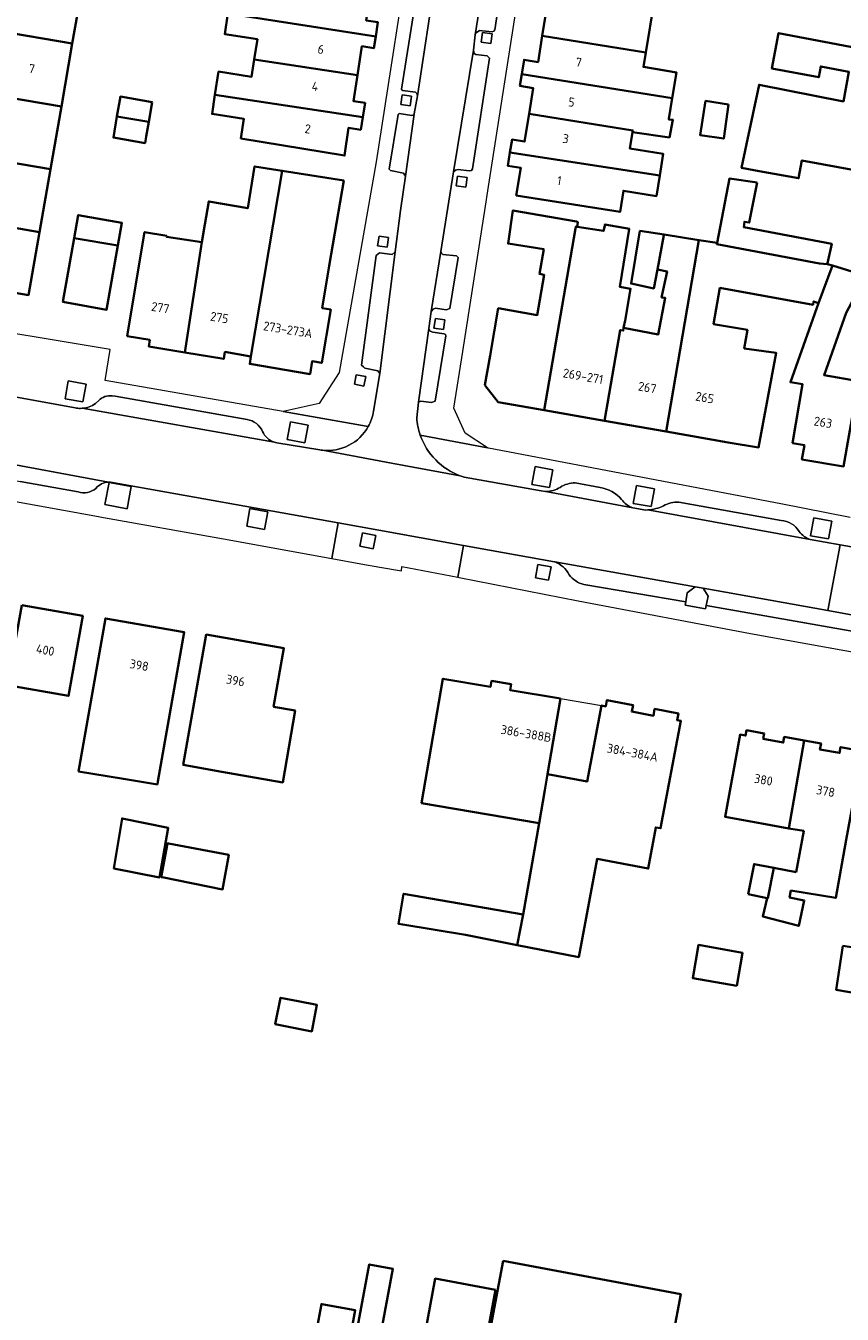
# Model space of a CAD drawing. Extents: x 151587 to 155483, y 462503 to 464608.
# Tile 100 of 236: x 153303 to 153384, y 463225 to 463353. Entities that reach past the tile are written whole.
import ezdxf
from ezdxf.enums import TextEntityAlignment as Align

# ---------------------------------------------------------------- set-up
doc = ezdxf.new("R2010")
doc.units = 0
doc.header["$LTSCALE"] = 0.5
for name, color, linetype, lineweight in [('B-RO-GR-GROENVOORZIENING-GV', 251, 'CONTINUOUS', 18), ('B-RO-IE-TERREINAFSCHEIDING_KUNSTMATIG_HEKWERK-G', 251, 'IE-TERREINAFSCHEIDING-KUNSTMATIG', 18), ('B-RO-OG-BEBOUWING-GV', 6, 'CONTINUOUS', 35), ('B-RO-OG-BEBOUWING-T18', 1, 'CONTINUOUS', 18), ('B-RO-VH-VERHARDING_BETONSTRAATSTEEN-GV', 251, 'CONTINUOUS', 18), ('B-RO-VH-VERHARDING_STRAATBAKSTEEN-GV', 251, 'CONTINUOUS', 18), ('B-RO-VH-VERHARDING_TEGEL-GV', 251, 'CONTINUOUS', 18)]:
    doc.layers.add(name, color=color, linetype=linetype, lineweight=lineweight)
doc.styles.add('NLCS-ISO-M200-T18', font='NLCS-ISO.ttf', dxfattribs={"height": 0.36})
doc.linetypes.add('IE-TERREINAFSCHEIDING-KUNSTMATIG', pattern='A,4,[82,NLCS.SHX,S=0.75,R=90,X=0,Y=0],4,-2', length=10)

msp = doc.modelspace()

# ---------------------------------------------------------------- linework, layer by layer
at = {"layer": 'B-RO-GR-GROENVOORZIENING-GV', "flags": 128}
for points in [[(153348.405, 463351.677), (153349.356, 463351.543), (153349.491, 463352.494), (153348.541, 463352.628)], [(153340.389, 463345.475), (153341.34, 463345.341), (153341.475, 463346.292), (153340.525, 463346.426)], [(153345.924, 463337.353), (153346.875, 463337.219), (153347.01, 463338.17), (153346.06, 463338.304)], [(153338.094, 463331.381), (153339.045, 463331.247), (153339.18, 463332.198), (153338.23, 463332.332)], [(153343.706, 463323.185), (153344.657, 463323.051), (153344.792, 463324.002), (153343.842, 463324.136)], [(153336.717, 463317.408), (153336.903, 463318.35), (153335.961, 463318.537), (153335.775, 463317.595)], [(153306.944, 463316.139), (153308.714, 463315.815), (153309.038, 463317.585), (153307.268, 463317.91)], [(153329.082, 463312.066), (153330.853, 463311.742), (153331.177, 463313.512), (153329.407, 463313.837)], [(153353.454, 463307.607), (153355.225, 463307.283), (153355.549, 463309.054), (153353.778, 463309.378)], [(153310.918, 463305.587), (153313.131, 463305.182), (153313.536, 463307.395), (153311.323, 463307.8)], [(153363.571, 463305.716), (153365.341, 463305.392), (153365.666, 463307.162), (153363.895, 463307.486)], [(153325.046, 463303.428), (153326.816, 463303.104), (153327.14, 463304.875), (153325.37, 463305.199)], [(153381.242, 463302.488), (153383.012, 463302.164), (153383.337, 463303.935), (153381.566, 463304.259)], [(153336.326, 463301.44), (153337.654, 463301.197), (153337.897, 463302.524), (153336.569, 463302.768)], [(153353.806, 463298.289), (153355.134, 463298.046), (153355.377, 463299.374), (153354.05, 463299.617)], [(153368.789, 463295.887), (153368.739, 463295.567), (153370.769, 463295.21), (153370.834, 463295.538), (153371.018, 463296.481), (153370.514, 463297.252), (153369.717, 463297.395), (153368.931, 463296.801)]]:
    msp.add_lwpolyline(points, close=True, dxfattribs=at)
at = {"layer": 'B-RO-IE-TERREINAFSCHEIDING_KUNSTMATIG_HEKWERK-G', "flags": 128}
msp.add_lwpolyline([(153356.307, 463286.255), (153360.393, 463285.56)], dxfattribs=at)
at = {"layer": 'B-RO-OG-BEBOUWING-GV', "flags": 128}
for points in [[(153301.322, 463359.134), (153300.221, 463352.814), (153307.667, 463351.548), (153308.764, 463357.844)], [(153323.167, 463354.518), (153337.903, 463352.231), (153338.125, 463353.649), (153336.95, 463353.833), (153337.377, 463356.567), (153326.975, 463358.105), (153326.7, 463356.347), (153323.53, 463356.842)], [(153365.646, 463355.705), (153355.304, 463357.349), (153354.496, 463352.307), (153364.819, 463350.643)], [(153325.796, 463349.959), (153336.081, 463348.387), (153336.532, 463351.272), (153337.724, 463351.086), (153337.903, 463352.231), (153323.167, 463354.518), (153322.848, 463352.474), (153326.109, 463351.965)], [(153299.124, 463346.512), (153306.572, 463345.257), (153307.667, 463351.548), (153300.221, 463352.814)], [(153354.496, 463352.307), (153354.076, 463349.689), (153352.688, 463349.911), (153352.461, 463348.495), (153367.448, 463346.105), (153367.865, 463348.661), (153364.583, 463349.197), (153364.819, 463350.643)], [(153394.691, 463337.214), (153395.836, 463343.253), (153396.924, 463348.992), (153378.049, 463352.571), (153377.383, 463349.058), (153382.042, 463348.175), (153382.247, 463349.255), (153385.053, 463348.723), (153384.504, 463345.773), (153376.099, 463347.423), (153374.854, 463341.505), (153374.359, 463339.15), (153376.124, 463338.829), (153380.033, 463338.119), (153380.368, 463339.888), (153391.578, 463337.804)], [(153325.796, 463349.959), (153325.526, 463348.229), (153322.246, 463348.741), (153321.884, 463346.423), (153336.614, 463344.207), (153336.835, 463345.623), (153335.678, 463345.804), (153336.081, 463348.387)], [(153352.461, 463348.495), (153352.271, 463347.311), (153353.589, 463347.1), (153353.176, 463344.52), (153363.535, 463342.885), (153363.504, 463342.696), (153367.17, 463342.179), (153367.522, 463343.936), (153367.105, 463343.971), (153367.111, 463344.043), (153367.448, 463346.105)], [(153305.483, 463339.006), (153306.572, 463345.257), (153299.124, 463346.512), (153298.04, 463340.29)], [(153315.283, 463343.733), (153315.622, 463345.703), (153312.458, 463346.247), (153312.118, 463344.271)], [(153336.614, 463344.207), (153321.884, 463346.423), (153321.588, 463344.527), (153324.771, 463344.03), (153324.467, 463342.086), (153334.793, 463340.373), (153335.177, 463343.13), (153336.415, 463342.937)], [(153373.063, 463345.473), (153370.766, 463345.824), (153370.225, 463342.419), (153372.576, 463342.067)], [(153315.033, 463342.275), (153315.283, 463343.733), (153312.118, 463344.271), (153311.755, 463342.157), (153314.919, 463341.613)], [(153353.176, 463344.52), (153352.734, 463341.76), (153351.483, 463341.961), (153351.277, 463340.678), (153366.202, 463338.371), (153366.548, 463340.531), (153363.237, 463341.062), (153363.504, 463342.696), (153363.535, 463342.885)], [(153305.483, 463339.006), (153298.04, 463340.29), (153296.951, 463334.034), (153304.39, 463332.728)], [(153351.908, 463336.405), (153362.243, 463334.748), (153362.582, 463336.865), (153365.876, 463336.337), (153366.202, 463338.371), (153351.277, 463340.678), (153351.065, 463339.354), (153352.348, 463339.149)], [(153320.585, 463331.741), (153318.869, 463320.751), (153322.749, 463320.103), (153322.865, 463320.797), (153325.467, 463320.362), (153328.578, 463338.852), (153325.824, 463339.284), (153325.15, 463335.12), (153321.267, 463335.795), (153320.869, 463333.487)], [(153328.578, 463338.852), (153325.467, 463320.362), (153325.34, 463319.601), (153331.354, 463318.596), (153331.567, 463319.871), (153332.526, 463319.711), (153333.415, 463325.03), (153332.569, 463325.171), (153333.266, 463329.396), (153334.715, 463337.888)], [(153375.901, 463337.684), (153373.141, 463338.072), (153371.917, 463331.665), (153371.889, 463331.532), (153382.125, 463329.623), (153382.91, 463329.562), (153382.933, 463329.638), (153383.339, 463331.584), (153374.583, 463333.234), (153374.637, 463333.775), (153375.123, 463333.694)], [(153349.295, 463320.438), (153348.783, 463317.481), (153350.091, 463315.807), (153354.699, 463314.998), (153357.8, 463333.096), (153357.828, 463333.288), (153357.988, 463333.264), (153358.042, 463333.724), (153357.922, 463333.795), (153351.572, 463334.903), (153351.088, 463331.603), (153354.651, 463331.053), (153354.22, 463328.572), (153354.7, 463328.488), (153354.002, 463324.477), (153350.112, 463325.154)], [(153304.39, 463332.728), (153296.951, 463334.034), (153295.858, 463327.761), (153303.299, 463326.465)], [(153307.849, 463332.135), (153312.206, 463331.419), (153312.602, 463333.667), (153308.254, 463334.434)], [(153318.869, 463320.751), (153320.585, 463331.741), (153317.054, 463332.261), (153317.072, 463332.368), (153314.862, 463332.738), (153313.504, 463324.607), (153313.132, 463322.383), (153315.385, 463322.006), (153315.275, 463321.352)], [(153354.699, 463314.998), (153360.7, 463313.945), (153362.272, 463322.982), (153362.56, 463322.932), (153362.608, 463323.209), (153362.743, 463323.939), (153363.303, 463327.093), (153362.228, 463327.283), (153363.169, 463333.024), (153363.177, 463333.074), (153360.745, 463333.507), (153360.719, 463333.384), (153360.61, 463332.858), (153357.988, 463333.264), (153357.828, 463333.288), (153357.8, 463333.096)], [(153360.7, 463313.945), (153366.834, 463312.869), (153370.101, 463331.943), (153366.637, 463332.506), (153366.623, 463332.432), (153365.968, 463329.006), (153366.933, 463328.803), (153366.392, 463326.236), (153366.744, 463326.182), (153366.04, 463322.533), (153362.608, 463323.209), (153362.56, 463322.932), (153362.272, 463322.982)], [(153366.623, 463332.432), (153366.637, 463332.506), (153364.231, 463332.858), (153363.339, 463327.615), (153365.609, 463327.128), (153365.968, 463329.006)], [(153312.206, 463331.419), (153307.849, 463332.135), (153306.728, 463325.78), (153311.076, 463325.013)], [(153382.011, 463325.673), (153383.432, 463329.404), (153382.91, 463329.562), (153382.125, 463329.623), (153371.889, 463331.532), (153371.917, 463331.665), (153370.101, 463331.943), (153366.834, 463312.869), (153373.035, 463311.781), (153376.052, 463311.293), (153377.815, 463320.698), (153374.622, 463321.154), (153374.944, 463322.989), (153371.562, 463323.583), (153372.194, 463327.183), (153381.477, 463325.511), (153381.529, 463325.842)], [(153383.432, 463329.404), (153382.011, 463325.673), (153379.228, 463317.788), (153380.431, 463317.586), (153379.448, 463311.721), (153380.615, 463311.525), (153380.375, 463310.089), (153384.519, 463309.394), (153386.002, 463317.903), (153382.579, 463318.499), (153384.768, 463324.7), (153386.747, 463328.402)], [(153302.65, 463295.577), (153301.204, 463287.61), (153307.27, 463286.524), (153308.698, 463294.494)], [(153316.145, 463277.689), (153316.197, 463277.987), (153318.813, 463292.864), (153310.969, 463294.242), (153308.288, 463278.99), (153312.763, 463278.249)], [(153327.728, 463285.442), (153328.754, 463291.274), (153321.005, 463292.637), (153318.719, 463279.642), (153322.552, 463278.968), (153328.632, 463277.898), (153329.858, 463285.068)], [(153356.307, 463286.255), (153351.295, 463287.108), (153351.393, 463287.681), (153349.439, 463288.014), (153349.34, 463287.432), (153344.59, 463288.241), (153342.478, 463275.833), (153354.194, 463273.839), (153354.757, 463277.145), (153355.027, 463278.734)], [(153352.608, 463264.736), (153351.998, 463261.696), (153358.126, 463260.493), (153359.959, 463270.28), (153365.054, 463269.326), (153365.799, 463273.425), (153366.292, 463273.332), (153368.311, 463284.035), (153367.938, 463284.106), (153368.065, 463284.777), (153365.693, 463285.224), (153365.566, 463284.551), (153363.421, 463284.956), (153363.545, 463285.613), (153360.941, 463286.104), (153360.823, 463285.478), (153360.393, 463285.56), (153358.966, 463277.992), (153355.027, 463278.734), (153354.757, 463277.145), (153354.194, 463273.839)], [(153376.384, 463273.826), (153379.068, 463273.328), (153380.587, 463282.078), (153378.617, 463282.436), (153378.515, 463281.873), (153376.514, 463282.236), (153376.614, 463282.789), (153374.851, 463283.109), (153374.755, 463282.576), (153374.202, 463282.676), (153372.717, 463274.491)], [(153379.805, 463268.972), (153377.581, 463269.381), (153376.988, 463266.372), (153376.922, 463266.386), (153376.475, 463264.547), (153380.06, 463263.607), (153380.606, 463266.15), (153379.146, 463266.432), (153379.271, 463267.13), (153383.735, 463266.397), (153384.795, 463272.193), (153386.292, 463280.441), (153385.929, 463280.507), (153386.036, 463281.097), (153384.232, 463281.424), (153384.127, 463280.846), (153382.169, 463281.201), (153382.273, 463281.772), (153380.587, 463282.078), (153379.068, 463273.328), (153380.548, 463273.071)], [(153311.815, 463269.339), (153316.356, 463268.446), (153317.221, 463273.392), (153312.627, 463274.312)], [(153316.513, 463268.479), (153316.607, 463268.461), (153322.641, 463267.25), (153323.252, 463270.673), (153317.238, 463271.806), (153317.14, 463271.824)], [(153375.012, 463266.762), (153376.922, 463266.386), (153376.988, 463266.372), (153377.581, 463269.381), (153375.604, 463269.77)], [(153351.998, 463261.696), (153352.608, 463264.736), (153340.682, 463266.81), (153340.185, 463263.813), (153340.598, 463263.744), (153346.846, 463262.707)], [(153373.874, 463257.635), (153374.454, 463260.936), (153370.073, 463261.706), (153369.493, 463258.405)], [(153384.45, 463261.63), (153383.787, 463257.252), (153386.098, 463256.846), (153386.828, 463261.251)], [(153330.168, 463256.098), (153328.413, 463256.442), (153327.894, 463253.799), (153331.527, 463253.085), (153332.047, 463255.729)], [(153337.374, 463217.476), (153339.614, 463229.426), (153337.251, 463229.869), (153335.012, 463217.919)], [(153350.604, 463230.228), (153347.78, 463215.235), (153365.525, 463211.892), (153366.639, 463217.805), (153360.376, 463218.985), (153360.562, 463219.972), (153366.772, 463218.802), (153368.297, 463226.895)], [(153349.852, 463227.343), (153343.839, 463228.462), (153341.592, 463216.387), (153347.605, 463215.268)], [(153331.414, 463220.076), (153333.09, 463219.77), (153334.799, 463219.458), (153335.867, 463225.309), (153332.519, 463225.921), (153332.484, 463225.927)]]:
    msp.add_lwpolyline(points, close=True, dxfattribs=at)
at = {"layer": 'B-RO-VH-VERHARDING_BETONSTRAATSTEEN-GV', "flags": 128}
for points in [[(153347.633, 463350.866), (153347.795, 463352.396), (153349.773, 463364.69), (153350.095, 463366.437), (153352.02, 463378.582), (153352.237, 463380.12), (153352.267, 463380.261), (153352.271, 463380.281), (153353.397, 463387.197), (153353.374, 463387.615), (153348.825, 463388.351), (153348.517, 463386.44), (153346.507, 463373.969), (153346.237, 463372.302), (153344.256, 463360.235), (153343.901, 463358.393), (153342.055, 463346.324), (153341.725, 463344.529), (153341.715, 463344.507), (153340.877, 463338.328), (153340.374, 463334.908), (153339.854, 463330.794), (153338.317, 463318.649), (153337.693, 463314.904)], [(153341.995, 463314.229), (153342.167, 463315.812), (153343.194, 463323.123), (153343.439, 463324.848), (153344.377, 463330.828), (153345.666, 463338.754), (153347.633, 463350.866)], [(153310.293, 463315.968), (153309.97, 463315.664)], [(153325.087, 463314.075), (153311.951, 463316.412), (153311.623, 463316.437)], [(153308.642, 463315.184), (153327.803, 463311.808)], [(153311.286, 463307.831), (153286.978, 463312.333), (153287.372, 463311.728), (153287.183, 463310.758), (153302.481, 463307.888), (153308.243, 463306.854)], [(153332.598, 463311.009), (153339.464, 463309.728), (153346.329, 463308.457)], [(153354.855, 463306.903), (153363.514, 463305.259)], [(153360.266, 463307.287), (153357.788, 463307.752)], [(153378.299, 463304.021), (153368.119, 463305.843)], [(153365.018, 463305.056), (153381.189, 463302.105)], [(153386.807, 463301.102), (153386.797, 463301.104), (153384.166, 463301.574), (153382.958, 463295.028), (153387.646, 463294.19), (153392.341, 463293.351), (153393.071, 463293.221), (153401.502, 463291.714), (153402.683, 463298.181), (153401.57, 463298.389), (153400.807, 463298.478)], [(153358.652, 463297.618), (153368.789, 463295.887), (153368.931, 463296.801), (153369.717, 463297.395), (153355.733, 463299.894)]]:
    msp.add_lwpolyline(points, dxfattribs=at)
for points in [[(153347.795, 463352.396), (153347.905, 463352.594), (153348.238, 463352.825), (153349.52, 463352.686), (153349.658, 463352.759), (153349.766, 463352.898), (153351.427, 463363.951), (153351.252, 463364.069), (153350.203, 463364.266), (153349.995, 463364.349), (153349.841, 463364.473), (153349.773, 463364.69)], [(153342.055, 463346.324), (153343.901, 463358.393), (153343.779, 463358.28), (153343.594, 463358.218), (153342.376, 463358.397), (153342.257, 463358.268), (153340.469, 463346.973), (153340.56, 463346.863), (153341.877, 463346.674), (153342, 463346.571)], [(153347.633, 463350.866), (153345.666, 463338.754), (153345.866, 463338.923), (153346.11, 463338.984), (153347.206, 463338.844), (153347.437, 463338.876), (153347.544, 463339.039), (153349.232, 463350.078), (153349.005, 463350.295), (153347.887, 463350.45), (153347.723, 463350.551)], [(153341.715, 463344.507), (153341.682, 463344.443), (153341.513, 463344.377), (153340.248, 463344.551), (153340.121, 463344.452), (153339.231, 463339.002), (153339.374, 463338.87), (153340.66, 463338.614), (153340.877, 463338.328)], [(153338.317, 463318.649), (153339.854, 463330.794), (153339.53, 463330.508), (153338.271, 463330.691), (153337.953, 463330.417), (153336.479, 463319.49), (153336.671, 463319.323), (153336.814, 463319.191), (153338.1, 463318.935)], [(153344.377, 463330.828), (153343.439, 463324.848), (153343.62, 463325.065), (153343.85, 463325.153), (153344.921, 463325.011), (153345.272, 463325.141), (153346.108, 463330.213), (153345.962, 463330.38), (153344.601, 463330.522), (153344.446, 463330.635)], [(153342.167, 463315.812), (153342.395, 463315.899), (153343.466, 463315.757), (153343.817, 463315.887), (153344.892, 463322.408), (153344.845, 463322.525), (153344.705, 463322.621), (153343.602, 463322.762), (153343.34, 463322.883), (153343.194, 463323.123)], [(153391.39, 463291.925), (153391.515, 463292.727), (153392.341, 463293.351), (153387.646, 463294.19), (153382.958, 463295.028), (153370.514, 463297.252), (153371.018, 463296.481), (153370.834, 463295.538)]]:
    msp.add_lwpolyline(points, close=True, dxfattribs=at)
at = {"layer": 'B-RO-VH-VERHARDING_BETONSTRAATSTEEN-GV'}
for points in [[(153309.97, 463315.664, -0.1550103), (153308.642, 463315.184)], [(153311.623, 463316.437, 0.2186518), (153310.293, 463315.968)], [(153337.693, 463314.904, -0.088249), (153337.164, 463313.373)], [(153326.627, 463312.88, 0.2577728), (153325.087, 463314.075)], [(153337.164, 463313.373, -0.3013212), (153332.598, 463311.009)], [(153342.339, 463312.519, -0.0665612), (153341.995, 463314.229)], [(153327.803, 463311.808, -0.2135601), (153326.627, 463312.88)], [(153346.329, 463308.457, -0.2260305), (153342.339, 463312.519)], [(153308.243, 463306.854, 0.2610667), (153310.024, 463307.211)], [(153310.024, 463307.211, -0.2156472), (153311.286, 463307.831)], [(153356.278, 463307.309, -0.1448064), (153354.855, 463306.903)], [(153357.788, 463307.752, 0.1477853), (153356.278, 463307.309)], [(153362.4, 463306.104, 0.1794118), (153360.266, 463307.287)], [(153363.514, 463305.259, -0.1516229), (153362.4, 463306.104)], [(153366.577, 463305.459, -0.0905283), (153365.018, 463305.056)], [(153368.119, 463305.843, 0.1568988), (153366.577, 463305.459)], [(153380.104, 463302.921, 0.2303434), (153378.299, 463304.021)], [(153381.189, 463302.105, -0.1583674), (153380.104, 463302.921)], [(153355.733, 463299.894, -0.184906), (153357.169, 463298.604)], [(153357.169, 463298.604, 0.1728823), (153358.652, 463297.618)]]:
    msp.add_lwpolyline(points, format="xyb", dxfattribs=at)
at = {"layer": 'B-RO-VH-VERHARDING_STRAATBAKSTEEN-GV', "flags": 128}
for points in [[(153307.953, 463315.243), (153291.337, 463318.269), (153285.837, 463319.284), (153273.066, 463321.644), (153273.056, 463321.647), (153250.195, 463325.777), (153249.933, 463325.767)], [(153327.803, 463311.808), (153308.642, 463315.184), (153308.488, 463315.182)], [(153286.978, 463312.333), (153311.286, 463307.831)], [(153332.341, 463311.04), (153328.045, 463311.743)], [(153346.329, 463308.457), (153339.464, 463309.728), (153332.598, 463311.009)], [(153311.483, 463307.827), (153334.159, 463303.761), (153338.215, 463303.035), (153346.655, 463301.523), (153355.72, 463299.899), (153355.733, 463299.894), (153369.717, 463297.395), (153370.514, 463297.252), (153382.958, 463295.028), (153384.166, 463301.574), (153381.189, 463302.105), (153365.018, 463305.056), (153364.828, 463305.043), (153363.514, 463305.259), (153354.855, 463306.903), (153354.832, 463306.902), (153354.378, 463306.95), (153346.72, 463308.321)]]:
    msp.add_lwpolyline(points, dxfattribs=at)
at = {"layer": 'B-RO-VH-VERHARDING_STRAATBAKSTEEN-GV'}
for points in [[(153308.488, 463315.182, -0.0914654), (153307.953, 463315.243)], [(153328.045, 463311.743, -0.0290497), (153327.803, 463311.808)], [(153332.598, 463311.009, -0.0119684), (153332.341, 463311.04)], [(153346.72, 463308.321, -0.0144828), (153346.329, 463308.457)], [(153311.286, 463307.831, -0.0305479), (153311.483, 463307.827)]]:
    msp.add_lwpolyline(points, format="xyb", dxfattribs=at)
at = {"layer": 'B-RO-VH-VERHARDING_STRAATBAKSTEEN-GV', "flags": 128}
for points in [[(153346.09, 463298.363), (153346.655, 463301.523), (153338.215, 463303.035), (153334.159, 463303.761), (153333.526, 463300.222), (153336.431, 463299.7), (153338.298, 463299.365), (153340.464, 463298.976), (153340.516, 463299.423)], [(153336.326, 463301.44), (153336.569, 463302.768), (153337.897, 463302.524), (153337.654, 463301.197)]]:
    msp.add_lwpolyline(points, close=True, dxfattribs=at)
at = {"layer": 'B-RO-VH-VERHARDING_TEGEL-GV', "flags": 128}
for points in [[(153345.454, 463388.153), (153337.948, 463339.762), (153334.264, 463318.764), (153332.255, 463315.679), (153328.664, 463314.862), (153337.164, 463313.373)], [(153342.339, 463312.519), (153349.042, 463311.238), (153346.8, 463312.7), (153345.7, 463315.2), (153346.589, 463320.859), (153348.84, 463335.328), (153349.077, 463336.846), (153356.634, 463385.415)], [(153351.427, 463363.951), (153349.766, 463352.898), (153349.658, 463352.759), (153349.52, 463352.686), (153348.238, 463352.825), (153347.905, 463352.594), (153347.795, 463352.396)], [(153340.374, 463334.908), (153340.877, 463338.328), (153340.66, 463338.614), (153339.374, 463338.87), (153339.231, 463339.002), (153340.121, 463344.452), (153340.248, 463344.551), (153341.513, 463344.377), (153341.682, 463344.443), (153341.715, 463344.507), (153341.725, 463344.529), (153342.055, 463346.324), (153342, 463346.571), (153341.877, 463346.674), (153340.56, 463346.863), (153340.469, 463346.973), (153342.257, 463358.268)], [(153347.795, 463352.396), (153347.633, 463350.866), (153347.723, 463350.551), (153347.887, 463350.45), (153349.005, 463350.295), (153349.232, 463350.078), (153347.544, 463339.039), (153347.437, 463338.876), (153347.206, 463338.844), (153346.11, 463338.984), (153345.866, 463338.923), (153345.666, 463338.754), (153344.377, 463330.828), (153344.446, 463330.635), (153344.601, 463330.522), (153345.962, 463330.38), (153346.108, 463330.213), (153345.272, 463325.141), (153344.921, 463325.011), (153343.85, 463325.153), (153343.62, 463325.065), (153343.439, 463324.848), (153343.194, 463323.123), (153343.34, 463322.883), (153343.602, 463322.762), (153344.705, 463322.621), (153344.845, 463322.525), (153344.892, 463322.408), (153343.817, 463315.887), (153343.466, 463315.757), (153342.395, 463315.899), (153342.167, 463315.812), (153341.995, 463314.229)], [(153337.693, 463314.904), (153338.317, 463318.649), (153338.1, 463318.935), (153336.814, 463319.191), (153336.671, 463319.323), (153336.479, 463319.49), (153337.953, 463330.417), (153338.271, 463330.691), (153339.53, 463330.508), (153339.854, 463330.794), (153340.374, 463334.908)], [(153176.526, 463328.723), (153196.967, 463324.893), (153310.277, 463304.402), (153310.402, 463304.377), (153322.716, 463302.164), (153333.526, 463300.222), (153334.159, 463303.761)], [(153337.164, 463313.373), (153328.664, 463314.862), (153310.926, 463317.959), (153311.437, 463321.035), (153310.439, 463321.204), (153296.024, 463323.614), (153295.948, 463323.63), (153292.346, 463324.244), (153291.893, 463321.561), (153291.337, 463318.269), (153307.953, 463315.243)], [(153309.97, 463315.664), (153310.293, 463315.968)], [(153311.623, 463316.437), (153311.951, 463316.412), (153325.087, 463314.075)], [(153308.488, 463315.182), (153308.642, 463315.184)], [(153385.183, 463304.312), (153378.271, 463305.653), (153349.126, 463311.222), (153349.042, 463311.238), (153342.339, 463312.519)], [(153328.045, 463311.743), (153332.341, 463311.04)], [(153346.72, 463308.321), (153354.378, 463306.95), (153354.832, 463306.902), (153354.855, 463306.903)], [(153308.243, 463306.854), (153302.481, 463307.888)], [(153334.159, 463303.761), (153311.483, 463307.827)], [(153357.788, 463307.752), (153360.266, 463307.287)], [(153368.119, 463305.843), (153378.299, 463304.021)], [(153363.514, 463305.259), (153364.828, 463305.043), (153365.018, 463305.056)], [(153346.655, 463301.523), (153346.09, 463298.363), (153346.221, 463298.338), (153358.06, 463295.986), (153375.237, 463292.746), (153390.371, 463290.008), (153402.327, 463287.758), (153466.389, 463276.036), (153467.242, 463275.881), (153468.789, 463275.601), (153474.013, 463274.653), (153474.724, 463278.587), (153469.887, 463279.461), (153469.729, 463279.469)], [(153355.733, 463299.894), (153355.72, 463299.899), (153346.655, 463301.523)], [(153381.189, 463302.105), (153384.166, 463301.574), (153386.797, 463301.104), (153386.807, 463301.102)], [(153391.39, 463291.925), (153370.834, 463295.538), (153370.769, 463295.21), (153368.739, 463295.567), (153368.789, 463295.887), (153358.652, 463297.618)]]:
    msp.add_lwpolyline(points, dxfattribs=at)
for points in [[(153348.405, 463351.677), (153348.541, 463352.628), (153349.491, 463352.494), (153349.356, 463351.543)], [(153340.389, 463345.475), (153340.525, 463346.426), (153341.475, 463346.292), (153341.34, 463345.341)], [(153345.924, 463337.353), (153346.06, 463338.304), (153347.01, 463338.17), (153346.875, 463337.219)], [(153338.094, 463331.381), (153338.23, 463332.332), (153339.18, 463332.198), (153339.045, 463331.247)], [(153343.706, 463323.185), (153343.842, 463324.136), (153344.792, 463324.002), (153344.657, 463323.051)], [(153336.717, 463317.408), (153335.775, 463317.595), (153335.961, 463318.537), (153336.903, 463318.35)], [(153306.944, 463316.139), (153307.268, 463317.91), (153309.038, 463317.585), (153308.714, 463315.815)], [(153329.082, 463312.066), (153329.407, 463313.837), (153331.177, 463313.512), (153330.853, 463311.742)], [(153353.454, 463307.607), (153353.778, 463309.378), (153355.549, 463309.054), (153355.225, 463307.283)], [(153310.918, 463305.587), (153311.323, 463307.8), (153313.536, 463307.395), (153313.131, 463305.182)], [(153363.571, 463305.716), (153363.895, 463307.486), (153365.666, 463307.162), (153365.341, 463305.392)], [(153325.046, 463303.428), (153325.37, 463305.199), (153327.14, 463304.875), (153326.816, 463303.104)], [(153381.242, 463302.488), (153381.566, 463304.259), (153383.337, 463303.935), (153383.012, 463302.164)], [(153353.806, 463298.289), (153354.05, 463299.617), (153355.377, 463299.374), (153355.134, 463298.046)]]:
    msp.add_lwpolyline(points, close=True, dxfattribs=at)
at = {"layer": 'B-RO-VH-VERHARDING_TEGEL-GV'}
for points in [[(153308.642, 463315.184, 0.1550103), (153309.97, 463315.664)], [(153310.293, 463315.968, -0.2186518), (153311.623, 463316.437)], [(153307.953, 463315.243, 0.0914654), (153308.488, 463315.182)], [(153337.164, 463313.373, 0.088249), (153337.693, 463314.904)], [(153325.087, 463314.075, -0.2577728), (153326.627, 463312.88)], [(153332.598, 463311.009, 0.3013212), (153337.164, 463313.373)], [(153341.995, 463314.229, 0.0665612), (153342.339, 463312.519)], [(153326.627, 463312.88, 0.2135601), (153327.803, 463311.808)], [(153327.803, 463311.808, 0.0290497), (153328.045, 463311.743)], [(153342.339, 463312.519, 0.2260305), (153346.329, 463308.457)], [(153332.341, 463311.04, 0.0119684), (153332.598, 463311.009)], [(153346.329, 463308.457, 0.0144828), (153346.72, 463308.321)], [(153310.024, 463307.211, -0.2610667), (153308.243, 463306.854)], [(153311.286, 463307.831, 0.2156472), (153310.024, 463307.211)], [(153311.483, 463307.827, 0.0305479), (153311.286, 463307.831)], [(153354.855, 463306.903, 0.1448064), (153356.278, 463307.309)], [(153356.278, 463307.309, -0.1477853), (153357.788, 463307.752)], [(153360.266, 463307.287, -0.1794118), (153362.4, 463306.104)], [(153362.4, 463306.104, 0.1516229), (153363.514, 463305.259)], [(153365.018, 463305.056, 0.0905283), (153366.577, 463305.459)], [(153366.577, 463305.459, -0.1568988), (153368.119, 463305.843)], [(153378.299, 463304.021, -0.2303434), (153380.104, 463302.921)], [(153380.104, 463302.921, 0.1583674), (153381.189, 463302.105)], [(153357.169, 463298.604, 0.184906), (153355.733, 463299.894)], [(153358.652, 463297.618, -0.1728823), (153357.169, 463298.604)]]:
    msp.add_lwpolyline(points, format="xyb", dxfattribs=at)

# ---------------------------------------------------------------- texts
at = {"layer": 'B-RO-OG-BEBOUWING-T18', "style": 'NLCS-ISO-M200-T18'}
for s, rotation, p in [('6', 351.1, (153332.434, 463350.958)), ('7', 350.2, (153303.621, 463349.02)), ('7', 350.9, (153358.123, 463349.661)), ('4', 351.1, (153331.858, 463347.271)), ('5', 350.9, (153357.415, 463345.697)), ('2', 352.1, (153331.125, 463343.034)), ('3', 350.9, (153356.832, 463342.052)), ('1', 350.9, (153356.195, 463337.876)), ('277', 350.5, (153316.436, 463325.213)), ('275', 350.5, (153322.328, 463324.229)), ('273-273A', 350.5, (153329.153, 463323.019)), ('269-271', 350, (153358.569, 463318.38)), ('267', 350, (153364.964, 463317.258)), ('265', 350, (153370.685, 463316.254)), ('263', 350.5, (153382.472, 463313.793)), ('400', 349.9, (153304.974, 463291.097)), ('398', 350, (153314.331, 463289.59)), ('396', 350, (153323.928, 463288.062)), ('386-388B', 350.3, (153352.888, 463282.779)), ('384-384A', 349.3, (153363.49, 463280.872)), ('380', 349.7, (153376.54, 463278.166)), ('378', 349.7, (153382.734, 463277.033))]:
    msp.add_text(s, height=0.9, rotation=rotation, dxfattribs=at).set_placement(p, align=Align.MIDDLE)

doc.saveas('drawing.dxf')
